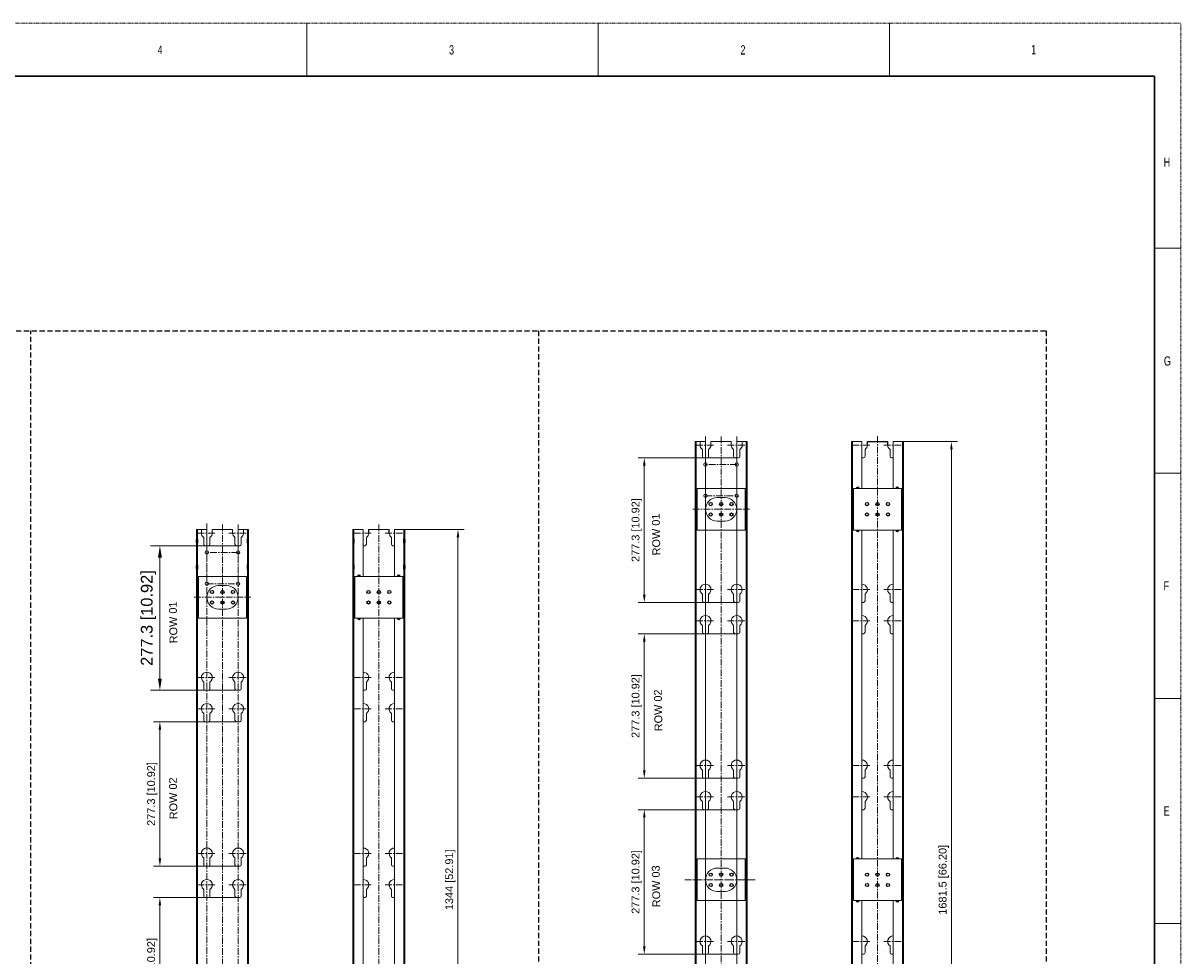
# Model space of a CAD drawing. Header units: millimetres. Extents: x -1086 to 4901, y 927 to 9917.
# Tile 4 of 85: x 1163 to 3384, y 2593 to 4382. Entities that reach past the tile are written whole.
import ezdxf
from ezdxf.lldxf.tags import DXFTag

# ---------------------------------------------------------------- set-up
doc = ezdxf.new("R2010")
doc.units = ezdxf.units.MM
doc.header["$PDSIZE"] = -1
for name, pattern in [('ACISOWELD', [3, 2, -1]), ('CENTERX2', [20.319999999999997, 12.7, -2.54, 2.54, -2.54]), ('SLD-Phantom', [12.699999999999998, 6.35, -1.27, 1.27, -1.27, 1.27, -1.27]), ('SLD-Solid', [0])]:
    doc.linetypes.add(name, pattern=pattern)
for name, color, linetype, lineweight in [('5剖面线层', 4, 'Continuous', 15), ('7标注层', 6, 'Continuous', 15), ('中心线', 1, 'CENTERX2', 13), ('尺寸线', 6, 'Continuous', 13), ('虚线', 3, 'DASHED', 13)]:
    doc.layers.add(name, color=color, linetype=linetype, lineweight=lineweight)
doc.styles.add('ARIAL', font='arial.ttf')
doc.styles.add('SLDTEXTSTYLE0', font='GOTHIC.TTF', dxfattribs={"width": 0.7304})
doc.styles.add('标注', font='arial.ttf')
tags = doc.linetypes.add('DASHED', pattern=[19.049999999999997, 12.7, -6.35]).pattern_tags.tags
tags[6:7] = [DXFTag(74, 4), DXFTag(75, 0), DXFTag(340, '0'), DXFTag(46, 1.0), DXFTag(50, 0.0), DXFTag(44, 0.0), DXFTag(45, 0.0)]
tags[4:5] = [DXFTag(74, 4), DXFTag(75, 0), DXFTag(340, '0'), DXFTag(46, 1.0), DXFTag(50, 0.0), DXFTag(44, 0.0), DXFTag(45, 0.0)]
doc.dimstyles.new(')CCC-35A1', dxfattribs={"dimscale": 20, "dimtxt": 1.5, "dimasz": 2.5, "dimexe": 1.2, "dimexo": 0, "dimgap": 0.5, "dimtad": 1, "dimzin": 12, "dimdsep": 46, "dimtxsty": 'ARIAL', "dimcen": 0.5, "dimclrd": 6, "dimclre": 6, "dimclrt": 6, "dimadec": 3, "dimazin": 3, "dimtfac": 1, "dimtmove": 0, "dimatfit": 3, "dimfxl": 1, "dimlwd": 13, "dimlwe": 13, "dimarcsym": 0})

# ---------------------------------------------------------------- blocks, each defined once
blk = doc.blocks.new('*D49')
at = {"layer": '7标注层', "color": 6, "lineweight": 13}
for p, q in [((2532.172232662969, 3547.98570751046), (2342.838824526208, 3547.98570751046)), ((2354.838824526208, 3532.98570751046), (2354.838824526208, 3285.685707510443)), ((2532.172232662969, 3270.685707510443), (2342.838824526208, 3270.685707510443))]:
    blk.add_line(p, q, dxfattribs=at)
at = {"layer": '7标注层', "color": 6}
for points in [[(2357.338824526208, 3532.98570751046), (2352.338824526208, 3532.98570751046), (2354.838824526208, 3547.98570751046)], [(2352.338824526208, 3285.685707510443), (2357.338824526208, 3285.685707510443), (2354.838824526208, 3270.685707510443)]]:
    blk.add_solid(points, dxfattribs=at)
at = {"layer": 'Defpoints', "color": 0}
for p in [(2532.172232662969, 3547.98570751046), (2354.838824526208, 3270.685707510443), (2532.172232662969, 3270.685707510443)]:
    blk.add_point(p, dxfattribs=at)
at = {"layer": '7标注层', "color": 6, "insert": (2340.22593230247, 3409.335707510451), "char_height": 15, "attachment_point": 5, "rotation": 90, "style": 'ARIAL'}
blk.add_mtext('277.3 [10.92]', dxfattribs=at)
blk = doc.blocks.new('*D51')
at = {"layer": '7标注层', "color": 6, "lineweight": 13}
for p, q in [((2852.172232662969, 3579.185708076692), (2955.891890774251, 3579.185708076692)), ((2943.891890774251, 3564.185708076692), (2943.891890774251, 1912.685708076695)), ((2852.172232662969, 1897.685708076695), (2955.891890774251, 1897.685708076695))]:
    blk.add_line(p, q, dxfattribs=at)
at = {"layer": '7标注层', "color": 6}
for points in [[(2946.391890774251, 3564.185708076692), (2941.391890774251, 3564.185708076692), (2943.891890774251, 3579.185708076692)], [(2941.391890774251, 1912.685708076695), (2946.391890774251, 1912.685708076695), (2943.891890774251, 1897.685708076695)]]:
    blk.add_solid(points, dxfattribs=at)
at = {"layer": 'Defpoints', "color": 0}
for p in [(2852.172232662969, 3579.185708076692), (2852.172232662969, 1897.685708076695), (2943.891890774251, 1897.685708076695)]:
    blk.add_point(p, dxfattribs=at)
at = {"layer": '7标注层', "color": 6, "insert": (2929.278998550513, 2738.435708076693), "char_height": 15, "attachment_point": 5, "rotation": 90, "style": 'ARIAL'}
blk.add_mtext('1681.5 [66.20]', dxfattribs=at)
blk = doc.blocks.new('*D52')
at = {"layer": '7标注层', "color": 6, "lineweight": 13}
for p, q in [((2532.172232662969, 2872.98570751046), (2342.838824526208, 2872.98570751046)), ((2354.838824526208, 2857.98570751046), (2354.838824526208, 2610.685707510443)), ((2532.172232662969, 2595.685707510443), (2342.838824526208, 2595.685707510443))]:
    blk.add_line(p, q, dxfattribs=at)
at = {"layer": '7标注层', "color": 6}
for points in [[(2357.338824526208, 2857.98570751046), (2352.338824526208, 2857.98570751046), (2354.838824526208, 2872.98570751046)], [(2352.338824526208, 2610.685707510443), (2357.338824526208, 2610.685707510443), (2354.838824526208, 2595.685707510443)]]:
    blk.add_solid(points, dxfattribs=at)
at = {"layer": 'Defpoints', "color": 0}
for p in [(2532.172232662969, 2872.98570751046), (2354.838824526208, 2595.685707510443), (2532.172232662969, 2595.685707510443)]:
    blk.add_point(p, dxfattribs=at)
at = {"layer": '7标注层', "color": 6, "insert": (2340.22593230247, 2734.335707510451), "char_height": 15, "attachment_point": 5, "rotation": 90, "style": 'ARIAL'}
blk.add_mtext('277.3 [10.92]', dxfattribs=at)
blk = doc.blocks.new('*D53')
at = {"layer": '7标注层', "color": 6, "lineweight": 13}
for p, q in [((2532.172232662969, 3210.48570751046), (2342.838824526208, 3210.48570751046)), ((2354.838824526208, 3195.48570751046), (2354.838824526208, 2948.185707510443)), ((2532.172232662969, 2933.185707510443), (2342.838824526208, 2933.185707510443))]:
    blk.add_line(p, q, dxfattribs=at)
at = {"layer": '7标注层', "color": 6}
for points in [[(2357.338824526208, 3195.48570751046), (2352.338824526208, 3195.48570751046), (2354.838824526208, 3210.48570751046)], [(2352.338824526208, 2948.185707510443), (2357.338824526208, 2948.185707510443), (2354.838824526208, 2933.185707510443)]]:
    blk.add_solid(points, dxfattribs=at)
at = {"layer": 'Defpoints', "color": 0}
for p in [(2532.172232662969, 3210.48570751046), (2354.838824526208, 2933.185707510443), (2532.172232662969, 2933.185707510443)]:
    blk.add_point(p, dxfattribs=at)
at = {"layer": '7标注层', "color": 6, "insert": (2340.22593230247, 3071.835707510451), "char_height": 15, "attachment_point": 5, "rotation": 90, "style": 'ARIAL'}
blk.add_mtext('277.3 [10.92]', dxfattribs=at)
blk = doc.blocks.new('DFGHDFG6YY8')
at = {"color": 7, "linetype": 'Continuous', "lineweight": 15}
for points in [[(-29580.31370103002, -27772.53763908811, -3.186140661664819), (-29568.31370103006, -27772.53763908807), (-29568.31370103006, -27785.42279217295, -0.414213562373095), (-29571.31370103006, -27788.42279217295), (-29577.31370103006, -27788.42279217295, -0.414213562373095), (-29580.31370103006, -27785.42279217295), (-29580.31370103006, -27772.53763908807)], [(-29520.31370103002, -27772.53763908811, -3.186140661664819), (-29508.31370103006, -27772.53763908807), (-29508.31370103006, -27785.42279217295, -0.414213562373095), (-29511.31370103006, -27788.42279217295), (-29517.31370103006, -27788.42279217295, -0.414213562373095), (-29520.31370103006, -27785.42279217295), (-29520.31370103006, -27772.53763908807)]]:
    blk.add_lwpolyline(points, format="xyb", close=True, dxfattribs=at)
at = {"layer": '中心线'}
for p, q in [((-29592.09044118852, -27763.91978193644), (-29556.5369608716, -27763.91978193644)), ((-29532.09044118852, -27763.91978193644), (-29496.5369608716, -27763.91978193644))]:
    blk.add_line(p, q, dxfattribs=at)
blk = doc.blocks.new('*D56')
at = {"layer": '7标注层', "color": 6, "lineweight": 13}
for p, q in [((1575.707155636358, 2704.235707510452), (1413.671724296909, 2704.235707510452)), ((1425.671724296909, 2689.235707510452), (1425.671724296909, 2441.935707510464)), ((1575.707155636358, 2426.935707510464), (1413.671724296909, 2426.935707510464))]:
    blk.add_line(p, q, dxfattribs=at)
at = {"layer": '7标注层', "color": 6}
for points in [[(1428.171724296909, 2689.235707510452), (1423.171724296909, 2689.235707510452), (1425.671724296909, 2704.235707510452)], [(1423.171724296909, 2441.935707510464), (1428.171724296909, 2441.935707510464), (1425.671724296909, 2426.935707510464)]]:
    blk.add_solid(points, dxfattribs=at)
at = {"layer": 'Defpoints', "color": 0}
for p in [(1575.707155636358, 2704.235707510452), (1425.671724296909, 2426.935707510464), (1575.707155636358, 2426.935707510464)]:
    blk.add_point(p, dxfattribs=at)
at = {"layer": '7标注层', "color": 6, "insert": (1411.058832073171, 2565.585707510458), "char_height": 15, "attachment_point": 5, "rotation": 90, "style": 'ARIAL'}
blk.add_mtext('277.3 [10.92]', dxfattribs=at)
blk = doc.blocks.new('*D57')
at = {"layer": '7标注层', "color": 6, "lineweight": 13}
for p, q in [((1895.707155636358, 3410.435708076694), (2009.445221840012, 3410.435708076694)), ((1997.445221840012, 3395.435708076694), (1997.445221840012, 2081.435708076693)), ((1895.707155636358, 2066.435708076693), (2009.445221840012, 2066.435708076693))]:
    blk.add_line(p, q, dxfattribs=at)
at = {"layer": '7标注层', "color": 6}
for points in [[(1999.945221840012, 3395.435708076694), (1994.945221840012, 3395.435708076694), (1997.445221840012, 3410.435708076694)], [(1994.945221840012, 2081.435708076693), (1999.945221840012, 2081.435708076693), (1997.445221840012, 2066.435708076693)]]:
    blk.add_solid(points, dxfattribs=at)
at = {"layer": 'Defpoints', "color": 0}
for p in [(1895.707155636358, 3410.435708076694), (1895.707155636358, 2066.435708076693), (1997.445221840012, 2066.435708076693)]:
    blk.add_point(p, dxfattribs=at)
at = {"layer": '7标注层', "color": 6, "insert": (1982.832329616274, 2738.435708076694), "char_height": 15, "attachment_point": 5, "rotation": 90, "style": 'ARIAL'}
blk.add_mtext('1344 [52.91]', dxfattribs=at)
blk = doc.blocks.new('*D58')
at = {"layer": '7标注层', "color": 6, "lineweight": 13}
for p, q in [((1575.707155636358, 3041.735707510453), (1413.671724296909, 3041.735707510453)), ((1425.671724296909, 3026.735707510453), (1425.671724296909, 2779.435707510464)), ((1575.707155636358, 2764.435707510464), (1413.671724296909, 2764.435707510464))]:
    blk.add_line(p, q, dxfattribs=at)
at = {"layer": '7标注层', "color": 6}
for points in [[(1428.171724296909, 3026.735707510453), (1423.171724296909, 3026.735707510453), (1425.671724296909, 3041.735707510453)], [(1423.171724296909, 2779.435707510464), (1428.171724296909, 2779.435707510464), (1425.671724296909, 2764.435707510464)]]:
    blk.add_solid(points, dxfattribs=at)
at = {"layer": 'Defpoints', "color": 0}
for p in [(1575.707155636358, 3041.735707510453), (1425.671724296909, 2764.435707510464), (1575.707155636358, 2764.435707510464)]:
    blk.add_point(p, dxfattribs=at)
at = {"layer": '7标注层', "color": 6, "insert": (1411.058832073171, 2903.085707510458), "char_height": 15, "attachment_point": 5, "rotation": 90, "style": 'ARIAL'}
blk.add_mtext('277.3 [10.92]', dxfattribs=at)
blk = doc.blocks.new('*D59')
at = {"layer": '7标注层', "color": 6, "lineweight": 13}
for p, q in [((1575.707155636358, 3379.235707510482), (1407.671724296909, 3379.235707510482)), ((1425.671724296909, 3356.735707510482), (1425.671724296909, 3124.435707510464)), ((1575.707155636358, 3101.935707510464), (1407.671724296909, 3101.935707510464))]:
    blk.add_line(p, q, dxfattribs=at)
at = {"layer": '7标注层', "color": 6}
for points in [[(1429.421724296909, 3356.735707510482), (1421.921724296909, 3356.735707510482), (1425.671724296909, 3379.235707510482)], [(1421.921724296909, 3124.435707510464), (1429.421724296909, 3124.435707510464), (1425.671724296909, 3101.935707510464)]]:
    blk.add_solid(points, dxfattribs=at)
at = {"layer": 'Defpoints', "color": 0}
for p in [(1575.707155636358, 3379.235707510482), (1425.671724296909, 3101.935707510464), (1575.707155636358, 3101.935707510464)]:
    blk.add_point(p, dxfattribs=at)
at = {"layer": '7标注层', "color": 6, "insert": (1403.752385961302, 3240.585707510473), "char_height": 22.5, "attachment_point": 5, "rotation": 90, "style": 'ARIAL'}
blk.add_mtext('277.3 [10.92]', dxfattribs=at)
blk = doc.blocks.new('YTHGFGH')
at = {"color": 7, "linetype": 'Continuous', "lineweight": 15}
for p, q in [((20055.4507891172, 9030.66680704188), (20055.7007891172, 9030.91680704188)), ((20055.4507891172, 9030.66680704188), (20055.4507891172, 9023.266807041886)), ((20055.7007891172, 9023.016807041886), (20055.4507891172, 9023.266807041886)), ((20055.7007891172, 9023.016807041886), (20055.7007891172, 9030.91680704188)), ((20055.7007891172, 9030.91680704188), (20057.4507891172, 9030.91680704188)), ((20057.4507891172, 9023.016807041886), (20055.7007891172, 9023.016807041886)), ((20057.4507891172, 9023.016807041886), (20057.4507891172, 9030.91680704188)), ((20057.7645863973, 9030.722464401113), (20057.4507891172, 9030.722464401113)), ((20057.7645863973, 9030.199923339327), (20057.4507891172, 9030.199923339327)), ((20057.7645863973, 9029.633144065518), (20057.4507891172, 9029.633144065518)), ((20057.7645863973, 9029.132950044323), (20057.4507891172, 9029.132950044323)), ((20057.7645863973, 9029.082824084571), (20057.4507891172, 9029.082824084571)), ((20057.7645863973, 9028.540602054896), (20057.4507891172, 9028.540602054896)), ((20057.7645863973, 9028.325373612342), (20057.4507891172, 9028.325373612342)), ((20057.7645863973, 9027.794200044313), (20057.4507891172, 9027.794200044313)), ((20057.7645863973, 9027.434937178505), (20057.4507891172, 9027.434937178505)), ((20057.7645863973, 9026.966807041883), (20057.4507891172, 9026.966807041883)), ((20057.7645863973, 9026.498676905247), (20057.4507891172, 9026.498676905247)), ((20057.7645863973, 9026.139414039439), (20057.4507891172, 9026.139414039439)), ((20057.7645863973, 9025.608240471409), (20057.4507891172, 9025.608240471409)), ((20057.7645863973, 9025.39301202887), (20057.4507891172, 9025.39301202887)), ((20057.7645863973, 9024.85078999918), (20057.4507891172, 9024.85078999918)), ((20057.7645863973, 9024.800664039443), (20057.4507891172, 9024.800664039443)), ((20057.7645863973, 9024.300470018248), (20057.4507891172, 9024.300470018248)), ((20057.7645863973, 9023.72005891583), (20057.4507891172, 9023.72005891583)), ((20057.7645863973, 9023.211149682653), (20057.4507891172, 9023.211149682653)), ((20057.7645863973, 9029.633144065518), (20057.7645863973, 9030.722464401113)), ((20057.7645863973, 9029.432795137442), (20058.2267891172, 9029.656807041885)), ((20057.7645863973, 9029.132950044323), (20057.7645863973, 9029.633144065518)), ((20057.7645863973, 9029.082824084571), (20057.7645863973, 9029.132950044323)), ((20057.7645863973, 9028.540602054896), (20057.7645863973, 9029.082824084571)), ((20057.7645863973, 9028.325373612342), (20057.7645863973, 9028.540602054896)), ((20057.7645863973, 9027.794200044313), (20057.7645863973, 9028.325373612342)), ((20057.7645863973, 9027.434937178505), (20057.7645863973, 9027.794200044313)), ((20057.7645863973, 9026.966807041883), (20057.7645863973, 9027.434937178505)), ((20057.7645863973, 9026.498676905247), (20057.7645863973, 9026.966807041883)), ((20057.7645863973, 9026.139414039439), (20057.7645863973, 9026.498676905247)), ((20057.7645863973, 9025.608240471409), (20057.7645863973, 9026.139414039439)), ((20057.7645863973, 9025.39301202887), (20057.7645863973, 9025.608240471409)), ((20057.7645863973, 9024.85078999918), (20057.7645863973, 9025.39301202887)), ((20057.7645863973, 9024.800664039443), (20057.7645863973, 9024.85078999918)), ((20057.7645863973, 9024.300470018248), (20057.7645863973, 9024.800664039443)), ((20057.7645863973, 9024.500818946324), (20058.2267891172, 9024.27680704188)), ((20057.7645863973, 9023.211149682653), (20057.7645863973, 9024.300470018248)), ((20058.22678911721, 9024.276807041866), (20058.2267891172, 9029.65680704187)), ((20058.2267891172, 9029.656807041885), (20058.4207891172, 9029.656807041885)), ((20058.2267891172, 9024.27680704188), (20058.4207891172, 9024.27680704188)), ((20058.4207891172, 9024.27680704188), (20058.4207891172, 9029.656807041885))]:
    blk.add_line(p, q, dxfattribs=at)
at = {"layer": 'Defpoints', "color": 3}
for p, q in [((20055.4507891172, 9028.966807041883), (20058.4207891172, 9028.966807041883)), ((20055.4507891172, 9024.966807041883), (20058.4207891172, 9024.966807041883))]:
    blk.add_line(p, q, dxfattribs=at)
at = {"insert": (20056.30044147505, 9025.49240792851), "char_height": 0.625, "width": 0.7701345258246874, "attachment_point": 1, "rotation": 90, "style": '标注'}
blk.add_mtext('JCLS-M4-1', dxfattribs=at)

msp = doc.modelspace()

# ---------------------------------------------------------------- hatches: boundary and pattern name
at = {"layer": '5剖面线层'}
for points in [[(2767.204229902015, 3489.185708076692, 0.9999999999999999), (2761.204229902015, 3489.185708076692)], [(2837.140235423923, 3489.185708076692, -0.9999999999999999), (2843.140235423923, 3489.185708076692)], [(2756.172232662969, 3476.685708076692, -0.9999999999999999), (2756.172232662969, 3482.685708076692)], [(2848.172232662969, 3476.685708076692, 0.9999999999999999), (2848.172232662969, 3482.685708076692)], [(2756.172232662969, 3446.685708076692, -0.9999999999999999), (2756.172232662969, 3452.685708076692)], [(2848.172232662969, 3446.685708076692, 0.9999999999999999), (2848.172232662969, 3452.685708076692)], [(2756.172232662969, 3422.685708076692, 0.9999999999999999), (2756.172232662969, 3416.685708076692)], [(2848.172232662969, 3422.685708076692, -0.9999999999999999), (2848.172232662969, 3416.685708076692)], [(2767.204229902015, 3409.185708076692, -0.9999999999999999), (2761.204229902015, 3409.185708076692)], [(2837.140235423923, 3409.185708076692, 0.9999999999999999), (2843.140235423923, 3409.185708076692)], [(1799.707155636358, 3307.935708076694, -0.9999999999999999), (1799.707155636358, 3313.935708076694)], [(1810.739152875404, 3320.435708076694, 0.9999999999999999), (1804.739152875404, 3320.435708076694)], [(1880.675158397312, 3320.435708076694, -0.9999999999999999), (1886.675158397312, 3320.435708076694)], [(1891.707155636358, 3307.935708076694, 0.9999999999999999), (1891.707155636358, 3313.935708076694)], [(1799.707155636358, 3277.935708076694, -0.9999999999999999), (1799.707155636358, 3283.935708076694)], [(1891.707155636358, 3277.935708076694, 0.9999999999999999), (1891.707155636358, 3283.935708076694)], [(1799.707155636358, 3253.935708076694, 0.9999999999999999), (1799.707155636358, 3247.935708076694)], [(1891.707155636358, 3253.935708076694, -0.9999999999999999), (1891.707155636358, 3247.935708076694)], [(1810.739152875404, 3240.435708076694, -0.9999999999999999), (1804.739152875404, 3240.435708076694)], [(1880.675158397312, 3240.435708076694, 0.9999999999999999), (1886.675158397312, 3240.435708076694)], [(2767.204229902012, 2778.435708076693, 0.9999999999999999), (2761.204229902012, 2778.435708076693)], [(2837.140235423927, 2778.435708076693, -0.9999999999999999), (2843.140235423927, 2778.435708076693)], [(2756.172232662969, 2765.935708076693, -0.9999999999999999), (2756.172232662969, 2771.935708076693)], [(2848.172232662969, 2765.935708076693, 0.9999999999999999), (2848.172232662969, 2771.935708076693)], [(2756.172232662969, 2735.935708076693, -0.9999999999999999), (2756.172232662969, 2741.935708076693)], [(2848.172232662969, 2735.935708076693, 0.9999999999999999), (2848.172232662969, 2741.935708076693)], [(2756.172232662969, 2711.935708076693, 0.9999999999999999), (2756.172232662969, 2705.935708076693)], [(2848.172232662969, 2711.935708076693, -0.9999999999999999), (2848.172232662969, 2705.935708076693)], [(2767.204229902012, 2698.435708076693, -0.9999999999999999), (2761.204229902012, 2698.435708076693)], [(2837.140235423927, 2698.435708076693, 0.9999999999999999), (2843.140235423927, 2698.435708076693)]]:
    msp.add_hatch(color=256, dxfattribs=at).paths.add_polyline_path(points)

# ---------------------------------------------------------------- linework, layer by layer
at = {"color": 7, "linetype": 'SLD-Phantom', "lineweight": 0}
for p in [(-1086.380750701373, 4381.846375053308), (3384.01924929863, 927.4463750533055)]:
    msp.add_line(p, (3384.01924929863, 4381.846375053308), dxfattribs=at)
at = {"color": 7, "linetype": 'SLD-Solid', "lineweight": 0}
for p, q in [((1707.619249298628, 4381.846375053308), (1707.619249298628, 4280.246375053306)), ((2266.419249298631, 4381.846375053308), (2266.419249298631, 4280.246375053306)), ((2825.219249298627, 4381.846375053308), (2825.219249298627, 4280.246375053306)), ((3333.219249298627, 3950.046375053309), (3384.01924929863, 3950.046375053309)), ((3333.219249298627, 3518.246375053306), (3384.01924929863, 3518.246375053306)), ((3333.219249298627, 3086.446375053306), (3384.01924929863, 3086.446375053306)), ((3333.219249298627, 2654.646375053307), (3384.01924929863, 2654.646375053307))]:
    msp.add_line(p, q, dxfattribs=at)
at = {"color": 7, "linetype": 'SLD-Solid', "lineweight": 30}
for p, q in [((-1035.580750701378, 4280.246375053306), (3333.219249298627, 4280.246375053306)), ((3333.219249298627, 4280.246375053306), (3333.219249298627, 1029.046375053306))]:
    msp.add_line(p, q, dxfattribs=at)
at = {"linetype": 'ACISOWELD', "ltscale": 5}
for p, q in [((1177.880735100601, 1685.243326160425), (1177.880735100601, 3791.628089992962)), ((2151.938484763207, 3791.628089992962), (2151.938484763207, 1685.243326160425))]:
    msp.add_line(p, q, dxfattribs=at)
at = {"color": 7, "linetype": 'Continuous', "lineweight": 15}
for p, q in [((2452.172232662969, 3579.185708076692), (2452.172232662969, 1897.685708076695)), ((2452.172232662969, 3579.185708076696), (2454.272232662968, 3579.185708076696)), ((2461.672232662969, 3579.185708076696), (2454.272232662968, 3579.185708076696)), ((2461.672232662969, 3579.185708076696), (2472.172232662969, 3579.185708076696)), ((2472.172232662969, 3579.185708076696), (2472.172232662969, 3545.985707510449)), ((2482.6722326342, 3579.185708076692), (2521.672232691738, 3579.185708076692)), ((2482.672232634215, 3579.185708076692), (2521.672232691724, 3579.185708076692)), ((2521.672232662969, 3579.185708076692), (2482.672232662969, 3579.185708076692)), ((2532.172232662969, 3579.185708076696), (2532.172232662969, 3545.985707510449)), ((2542.672232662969, 3579.185708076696), (2532.172232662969, 3579.185708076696)), ((2550.072232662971, 3579.185708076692), (2542.672232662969, 3579.185708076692)), ((2550.072232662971, 3579.185708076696), (2552.172232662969, 3579.185708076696)), ((2552.172232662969, 1897.685708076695), (2552.172232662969, 3579.185708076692)), ((2752.172232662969, 3579.185708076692), (2754.272232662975, 3579.185708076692)), ((2752.172232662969, 1897.685708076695), (2752.172232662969, 3579.185708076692)), ((2754.272232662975, 3579.185708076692), (2772.172232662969, 3579.185708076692)), ((2772.172232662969, 3579.185708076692), (2772.172232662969, 3489.185708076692)), ((2832.172232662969, 3579.185708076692), (2832.172232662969, 3489.185708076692)), ((2850.072232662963, 3579.185708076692), (2832.172232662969, 3579.185708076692)), ((2850.072232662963, 3579.185708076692), (2852.172232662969, 3579.185708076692)), ((2852.172232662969, 3579.185708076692), (2852.172232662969, 1897.685708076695)), ((2472.172232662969, 3536.185708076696), (2472.172232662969, 3530.185708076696)), ((2532.172232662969, 3536.185708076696), (2532.172232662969, 3530.185708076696)), ((2756.172232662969, 3489.185708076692), (2756.172232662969, 3410.185708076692)), ((2848.172232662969, 3489.185708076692), (2848.172232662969, 3410.185708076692)), ((1495.707155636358, 3410.43570807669), (1495.707155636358, 2066.435708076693)), ((1495.707155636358, 3410.435708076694), (1497.807155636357, 3410.435708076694)), ((1505.207155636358, 3410.435708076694), (1497.807155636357, 3410.435708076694)), ((1505.207155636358, 3410.435708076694), (1515.707155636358, 3410.435708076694)), ((1515.707155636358, 3410.435708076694), (1515.707155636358, 3377.235707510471)), ((1526.207155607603, 3410.43570807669), (1565.207155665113, 3410.43570807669)), ((1565.207155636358, 3410.43570807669), (1526.207155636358, 3410.43570807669)), ((1575.707155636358, 3410.435708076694), (1575.707155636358, 3377.235707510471)), ((1586.207155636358, 3410.435708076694), (1575.707155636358, 3410.435708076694)), ((1593.607155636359, 3410.43570807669), (1586.207155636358, 3410.43570807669)), ((1593.607155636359, 3410.435708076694), (1595.707155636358, 3410.435708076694)), ((1595.707155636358, 2066.435708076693), (1595.707155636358, 3410.43570807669)), ((1795.707155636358, 3410.435708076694), (1797.807155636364, 3410.435708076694)), ((1795.707155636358, 2066.435708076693), (1795.707155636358, 3410.435708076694)), ((1795.707155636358, 3410.435708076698), (1797.807155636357, 3410.435708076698)), ((1797.807155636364, 3410.435708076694), (1810.707155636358, 3410.435708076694)), ((1797.807155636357, 3410.435708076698), (1815.707155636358, 3410.435708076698)), ((1815.707155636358, 3410.435708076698), (1815.707155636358, 3320.435708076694)), ((1826.207155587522, 3410.435708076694), (1865.207155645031, 3410.435708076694)), ((1875.707155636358, 3410.435708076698), (1875.707155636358, 3320.435708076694)), ((1893.607155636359, 3410.435708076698), (1875.707155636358, 3410.435708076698)), ((1893.607155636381, 3410.435708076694), (1880.707155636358, 3410.435708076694)), ((1893.607155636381, 3410.435708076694), (1895.707155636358, 3410.435708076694)), ((1893.607155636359, 3410.435708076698), (1895.707155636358, 3410.435708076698)), ((1895.707155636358, 3410.435708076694), (1895.707155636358, 2066.435708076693)), ((2772.172232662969, 3409.185708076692), (2772.172232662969, 2778.435708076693)), ((2832.172232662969, 3409.185708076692), (2832.172232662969, 2778.435708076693)), ((1515.707155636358, 3367.435708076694), (1515.707155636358, 3361.435708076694)), ((1575.707155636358, 3367.435708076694), (1575.707155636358, 3361.435708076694)), ((1799.707155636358, 3320.435708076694), (1799.707155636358, 3241.435708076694)), ((1891.707155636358, 3320.435708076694), (1891.707155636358, 3241.435708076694)), ((1815.707155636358, 3240.43570807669), (1815.707155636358, 2236.438717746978)), ((1875.707155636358, 3240.435708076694), (1875.707155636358, 2236.438717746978)), ((2756.172232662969, 2778.435708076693), (2756.172232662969, 2699.435708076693)), ((2848.172232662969, 2778.435708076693), (2848.172232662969, 2699.435708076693)), ((2772.172232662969, 2698.435708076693), (2772.172232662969, 2067.685708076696)), ((2832.172232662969, 2698.435708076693), (2832.172232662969, 2067.685708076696))]:
    msp.add_line(p, q, dxfattribs=at)
for p, q in [((2782.672232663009, 3572.487704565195), (2782.672232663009, 3579.185708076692)), ((2782.672232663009, 3579.185708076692), (2821.672232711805, 3579.185708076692)), ((2821.672232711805, 3572.488717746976), (2821.672232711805, 3579.185708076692)), ((1826.207155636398, 3403.737704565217), (1826.207155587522, 3410.435708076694)), ((1865.207155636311, 3403.737704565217), (1865.207155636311, 3410.435708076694))]:
    msp.add_line(p, q)
at = {"linetype": 'ACISOWELD', "ltscale": 5}
msp.add_lwpolyline([(-770.2347642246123, 3791.628089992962), (3125.996234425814, 3791.628089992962), (3125.996234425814, 1685.243326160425), (-770.2347642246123, 1685.243326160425)], close=True, dxfattribs=at)
at = {"color": 7, "linetype": 'Continuous', "lineweight": 15}
for points in [[(2461.672232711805, 3579.185708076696), (2461.672232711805, 3572.488717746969, 0.2454182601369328), (2466.172232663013, 3563.870860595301), (2466.172232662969, 3563.870860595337), (2466.172232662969, 3550.98570751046, 0.414213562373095), (2469.172232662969, 3547.98570751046), (2475.172232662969, 3547.98570751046, 0.414213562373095), (2478.172232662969, 3550.98570751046), (2478.172232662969, 3563.870860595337, 0.2454182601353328), (2482.672232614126, 3572.488717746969), (2482.672232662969, 3579.185708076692)], [(2521.672232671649, 3579.185708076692), (2521.672232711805, 3572.488717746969, 0.2454182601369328), (2526.172232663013, 3563.870860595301), (2526.172232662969, 3563.870860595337), (2526.172232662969, 3550.98570751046, 0.414213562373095), (2529.172232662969, 3547.98570751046), (2535.172232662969, 3547.98570751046, 0.414213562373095), (2538.172232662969, 3550.98570751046), (2538.172232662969, 3563.870860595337, 0.2454182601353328), (2542.672232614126, 3572.488717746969), (2542.672232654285, 3579.185708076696)], [(2782.672232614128, 3572.488717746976, -0.2454182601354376), (2778.172232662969, 3563.870860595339), (2778.172232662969, 3550.985707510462, -0.414213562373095), (2775.172232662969, 3547.985707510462), (2772.172232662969, 3547.985707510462)], [(2832.172232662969, 3547.985707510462), (2829.172232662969, 3547.985707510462, -0.414213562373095), (2826.172232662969, 3550.985707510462), (2826.172232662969, 3563.870860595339), (2826.172232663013, 3563.870860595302, -0.2454182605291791), (2821.672232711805, 3572.488717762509)], [(1505.207155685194, 3410.435708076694), (1505.207155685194, 3403.738717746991, 0.2454182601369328), (1509.707155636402, 3395.120860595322), (1509.707155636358, 3395.120860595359), (1509.707155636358, 3382.235707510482, 0.414213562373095), (1512.707155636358, 3379.235707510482), (1518.707155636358, 3379.235707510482, 0.414213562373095), (1521.707155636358, 3382.235707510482), (1521.707155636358, 3395.120860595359, 0.2454182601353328), (1526.207155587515, 3403.738717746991), (1526.207155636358, 3410.43570807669)], [(1565.207155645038, 3410.43570807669), (1565.207155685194, 3403.738717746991, 0.2454182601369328), (1569.707155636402, 3395.120860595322), (1569.707155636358, 3395.120860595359), (1569.707155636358, 3382.235707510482, 0.414213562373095), (1572.707155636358, 3379.235707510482), (1578.707155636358, 3379.235707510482, 0.414213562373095), (1581.707155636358, 3382.235707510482), (1581.707155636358, 3395.120860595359, 0.2454182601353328), (1586.207155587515, 3403.738717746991), (1586.207155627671, 3410.435708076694)], [(1826.207155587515, 3403.738717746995, -0.2454182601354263), (1821.707155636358, 3395.120860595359), (1821.707155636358, 3382.235707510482, -0.414213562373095), (1818.707155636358, 3379.235707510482), (1815.707155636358, 3379.235707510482)], [(1865.207155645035, 3403.738717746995, 0.2454182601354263), (1869.707155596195, 3395.120860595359), (1869.707155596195, 3382.235707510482, 0.414213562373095), (1872.707155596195, 3379.235707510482), (1875.707155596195, 3379.235707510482)], [(2772.172232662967, 3305.687704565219, -0.734237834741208), (2778.172232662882, 3286.570860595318), (2778.172232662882, 3273.685707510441, -0.414213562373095), (2775.172232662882, 3270.685707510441), (2772.172232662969, 3270.685707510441)], [(2832.172232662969, 3270.685707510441), (2829.172232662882, 3270.685707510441, -0.414213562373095), (2826.172232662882, 3273.685707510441), (2826.172232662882, 3286.570860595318), (2826.172232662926, 3286.570860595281, -0.7342378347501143), (2832.172232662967, 3305.687704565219, -0.7342378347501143)], [(2772.172232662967, 3245.487704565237, -0.734237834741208), (2778.172232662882, 3226.370860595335), (2778.172232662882, 3213.485707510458, -0.414213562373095), (2775.172232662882, 3210.485707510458), (2772.172232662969, 3210.485707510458)], [(2832.172232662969, 3210.485707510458), (2829.172232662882, 3210.485707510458, -0.414213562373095), (2826.172232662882, 3213.485707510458), (2826.172232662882, 3226.370860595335), (2826.172232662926, 3226.370860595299, -0.7342378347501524), (2832.172232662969, 3245.487704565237, -0.7342378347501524)], [(1815.707155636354, 3136.937704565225, -0.7342378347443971), (1821.707155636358, 3117.820860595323), (1821.707155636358, 3104.935707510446, -0.414213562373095), (1818.707155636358, 3101.935707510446), (1815.707155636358, 3101.935707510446)], [(1875.707155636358, 3101.935707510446), (1872.707155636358, 3101.935707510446, -0.414213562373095), (1869.707155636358, 3104.935707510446), (1869.707155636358, 3117.820860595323), (1869.707155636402, 3117.820860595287, -0.7342378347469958), (1875.707155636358, 3136.937704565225, -0.7342378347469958)], [(1815.707155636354, 3076.737704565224, -0.7342378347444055), (1821.707155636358, 3057.620860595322), (1821.707155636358, 3044.735707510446, -0.414213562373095), (1818.707155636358, 3041.735707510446), (1815.707155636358, 3041.735707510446)], [(1875.707155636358, 3041.735707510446), (1872.707155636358, 3041.735707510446, -0.414213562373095), (1869.707155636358, 3044.735707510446), (1869.707155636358, 3057.620860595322), (1869.707155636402, 3057.620860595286, -0.7342378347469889), (1875.707155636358, 3076.737704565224, -0.7342378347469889)], [(2772.172232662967, 2968.187704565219, -0.7342378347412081), (2778.172232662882, 2949.070860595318), (2778.172232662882, 2936.185707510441, -0.414213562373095), (2775.172232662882, 2933.185707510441), (2772.172232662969, 2933.185707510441)], [(2832.172232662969, 2933.185707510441), (2829.172232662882, 2933.185707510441, -0.414213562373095), (2826.172232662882, 2936.185707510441), (2826.172232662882, 2949.070860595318), (2826.172232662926, 2949.070860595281, -0.7342378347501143), (2832.172232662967, 2968.187704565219, -0.7342378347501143)], [(2772.172232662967, 2907.987704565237, -0.7342378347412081), (2778.172232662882, 2888.870860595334), (2778.172232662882, 2875.985707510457, -0.414213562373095), (2775.172232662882, 2872.985707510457), (2772.172232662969, 2872.985707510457)], [(2832.172232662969, 2872.985707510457), (2829.172232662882, 2872.985707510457, -0.414213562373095), (2826.172232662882, 2875.985707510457), (2826.172232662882, 2888.870860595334), (2826.172232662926, 2888.870860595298, -0.7342378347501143), (2832.172232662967, 2907.987704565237, -0.7342378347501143)], [(1815.707155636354, 2799.437704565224, -0.7342378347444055), (1821.707155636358, 2780.320860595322), (1821.707155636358, 2767.435707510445, -0.414213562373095), (1818.707155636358, 2764.435707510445), (1815.707155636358, 2764.435707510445)], [(1875.707155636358, 2764.435707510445), (1872.707155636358, 2764.435707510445, -0.414213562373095), (1869.707155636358, 2767.435707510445), (1869.707155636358, 2780.320860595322), (1869.707155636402, 2780.320860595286, -0.7342378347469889), (1875.707155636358, 2799.437704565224, -0.7342378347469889)], [(1815.707155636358, 2739.23770456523, -0.7342378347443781), (1821.707155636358, 2720.120860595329), (1821.707155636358, 2707.235707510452, -0.414213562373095), (1818.707155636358, 2704.235707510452), (1815.707155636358, 2704.235707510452)], [(1875.707155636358, 2704.235707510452), (1872.707155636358, 2704.235707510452, -0.414213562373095), (1869.707155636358, 2707.235707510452), (1869.707155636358, 2720.120860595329), (1869.707155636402, 2720.120860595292, -0.7342378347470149), (1875.707155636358, 2739.23770456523, -0.7342378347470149)], [(2772.172232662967, 2630.687704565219, -0.7342378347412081), (2778.172232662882, 2611.570860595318), (2778.172232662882, 2598.685707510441, -0.414213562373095), (2775.172232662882, 2595.685707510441), (2772.172232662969, 2595.685707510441)], [(2832.172232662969, 2595.685707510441), (2829.172232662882, 2595.685707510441, -0.414213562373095), (2826.172232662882, 2598.685707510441), (2826.172232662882, 2611.570860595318), (2826.172232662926, 2611.570860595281, -0.7342378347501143), (2832.172232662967, 2630.687704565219, -0.7342378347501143)]]:
    msp.add_lwpolyline(points, format="xyb", dxfattribs=at)
for points in [[(2756.172232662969, 3489.185708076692), (2848.172232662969, 3489.185708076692), (2848.172232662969, 3409.185708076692), (2756.172232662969, 3409.185708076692)], [(1799.707155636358, 3320.435708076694), (1891.707155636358, 3320.435708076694), (1891.707155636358, 3240.435708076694), (1799.707155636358, 3240.435708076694)], [(2756.172232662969, 2778.435708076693), (2848.172232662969, 2778.435708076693), (2848.172232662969, 2698.435708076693), (2756.172232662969, 2698.435708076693)]]:
    msp.add_lwpolyline(points, close=True, dxfattribs=at)
for points in [[(2509.672232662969, 3471.685708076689), (2494.672232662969, 3471.685708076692, 0.9999999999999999), (2494.672232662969, 3426.685708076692), (2509.672232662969, 3426.685708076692, 0.9999999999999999), (2509.672232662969, 3471.685708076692, 0.9999999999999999)], [(1553.207155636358, 3302.93570807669), (1538.207155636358, 3302.935708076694, 0.9999999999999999), (1538.207155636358, 3257.935708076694), (1553.207155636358, 3257.935708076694, 0.9999999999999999), (1553.207155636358, 3302.935708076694, 0.9999999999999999)], [(2509.672232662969, 2760.935708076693), (2494.672232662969, 2760.935708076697, 0.9999999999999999), (2494.672232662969, 2715.935708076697), (2509.672232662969, 2715.935708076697, 0.9999999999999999), (2509.672232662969, 2760.935708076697, 0.9999999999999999)]]:
    msp.add_lwpolyline(points, format="xyb", close=True, dxfattribs=at)
for centre in [(2472.172232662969, 3535.185708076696), (2532.172232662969, 3535.185708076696), (2472.172232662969, 3475.185708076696), (2532.172232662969, 3475.185708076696), (1515.707155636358, 3366.435708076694), (1575.707155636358, 3366.435708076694), (1515.707155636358, 3306.435708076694), (1575.707155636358, 3306.435708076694)]:
    msp.add_circle(centre, 3.25, dxfattribs=at)
for centre in [(2482.172232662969, 3459.185708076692), (2482.172232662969, 3459.185708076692), (2482.172232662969, 3439.185708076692), (2482.172232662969, 3439.185708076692), (2502.172232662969, 3459.185708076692), (2502.172232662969, 3459.185708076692), (2502.172232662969, 3439.185708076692), (2502.172232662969, 3439.185708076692), (2522.172232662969, 3459.185708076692), (2522.172232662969, 3459.185708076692), (2522.172232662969, 3439.185708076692), (2522.172232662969, 3439.185708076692), (2782.172232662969, 3459.185708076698), (2782.172232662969, 3439.185708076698), (2802.172232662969, 3459.185708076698), (2802.172232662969, 3439.185708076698), (2822.172232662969, 3459.185708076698), (2822.172232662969, 3439.185708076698), (1525.707155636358, 3290.435708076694), (1525.707155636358, 3290.435708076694), (1545.707155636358, 3290.435708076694), (1545.707155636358, 3290.435708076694), (1565.707155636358, 3290.435708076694), (1565.707155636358, 3290.435708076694), (1825.707155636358, 3290.435708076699), (1845.707155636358, 3290.435708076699), (1865.707155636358, 3290.435708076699), (1525.707155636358, 3270.435708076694), (1525.707155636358, 3270.435708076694), (1545.707155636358, 3270.435708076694), (1545.707155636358, 3270.435708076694), (1565.707155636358, 3270.435708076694), (1565.707155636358, 3270.435708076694), (1825.707155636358, 3270.435708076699), (1845.707155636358, 3270.435708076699), (1865.707155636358, 3270.435708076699), (2482.172232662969, 2748.435708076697), (2482.172232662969, 2728.435708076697), (2502.172232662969, 2748.435708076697), (2502.172232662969, 2728.435708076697), (2522.172232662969, 2748.435708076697), (2522.172232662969, 2728.435708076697), (2782.172232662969, 2748.435708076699), (2782.172232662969, 2728.435708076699), (2802.172232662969, 2748.435708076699), (2802.172232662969, 2728.435708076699), (2822.172232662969, 2748.435708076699), (2822.172232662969, 2728.435708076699)]:
    msp.add_circle(centre, 3)
at = {"layer": '5剖面线层'}
for points in [[(2767.204229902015, 3489.185708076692, 0.9999999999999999), (2761.204229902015, 3489.185708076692), (2767.204229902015, 3489.185708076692)], [(2837.140235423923, 3489.185708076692, -0.9999999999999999), (2843.140235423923, 3489.185708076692), (2837.140235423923, 3489.185708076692)], [(2756.172232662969, 3476.685708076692, -0.9999999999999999), (2756.172232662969, 3482.685708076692), (2756.172232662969, 3476.685708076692)], [(2848.172232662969, 3476.685708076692, 0.9999999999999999), (2848.172232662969, 3482.685708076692), (2848.172232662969, 3476.685708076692)], [(2756.172232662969, 3446.685708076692, -0.9999999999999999), (2756.172232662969, 3452.685708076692), (2756.172232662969, 3446.685708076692)], [(2848.172232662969, 3446.685708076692, 0.9999999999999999), (2848.172232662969, 3452.685708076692), (2848.172232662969, 3446.685708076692)], [(2756.172232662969, 3422.685708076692, 0.9999999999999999), (2756.172232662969, 3416.685708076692), (2756.172232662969, 3422.685708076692)], [(2848.172232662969, 3422.685708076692, -0.9999999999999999), (2848.172232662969, 3416.685708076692), (2848.172232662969, 3422.685708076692)], [(2767.204229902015, 3409.185708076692, -0.9999999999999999), (2761.204229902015, 3409.185708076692), (2767.204229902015, 3409.185708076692)], [(2837.140235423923, 3409.185708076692, 0.9999999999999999), (2843.140235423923, 3409.185708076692), (2837.140235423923, 3409.185708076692)], [(1799.707155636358, 3307.935708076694, -0.9999999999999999), (1799.707155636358, 3313.935708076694), (1799.707155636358, 3307.935708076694)], [(1810.739152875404, 3320.435708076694, 0.9999999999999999), (1804.739152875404, 3320.435708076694), (1810.739152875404, 3320.435708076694)], [(1880.675158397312, 3320.435708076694, -0.9999999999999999), (1886.675158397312, 3320.435708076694), (1880.675158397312, 3320.435708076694)], [(1891.707155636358, 3307.935708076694, 0.9999999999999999), (1891.707155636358, 3313.935708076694), (1891.707155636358, 3307.935708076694)], [(1799.707155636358, 3277.935708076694, -0.9999999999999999), (1799.707155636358, 3283.935708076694), (1799.707155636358, 3277.935708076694)], [(1891.707155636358, 3277.935708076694, 0.9999999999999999), (1891.707155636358, 3283.935708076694), (1891.707155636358, 3277.935708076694)], [(1799.707155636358, 3253.935708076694, 0.9999999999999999), (1799.707155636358, 3247.935708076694), (1799.707155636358, 3253.935708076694)], [(1891.707155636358, 3253.935708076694, -0.9999999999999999), (1891.707155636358, 3247.935708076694), (1891.707155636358, 3253.935708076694)], [(1810.739152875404, 3240.435708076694, -0.9999999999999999), (1804.739152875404, 3240.435708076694), (1810.739152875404, 3240.435708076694)], [(1880.675158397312, 3240.435708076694, 0.9999999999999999), (1886.675158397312, 3240.435708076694), (1880.675158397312, 3240.435708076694)], [(2767.204229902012, 2778.435708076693, 0.9999999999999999), (2761.204229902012, 2778.435708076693), (2767.204229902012, 2778.435708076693)], [(2837.140235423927, 2778.435708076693, -0.9999999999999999), (2843.140235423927, 2778.435708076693), (2837.140235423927, 2778.435708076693)], [(2756.172232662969, 2765.935708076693, -0.9999999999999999), (2756.172232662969, 2771.935708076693), (2756.172232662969, 2765.935708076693)], [(2848.172232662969, 2765.935708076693, 0.9999999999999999), (2848.172232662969, 2771.935708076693), (2848.172232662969, 2765.935708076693)], [(2756.172232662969, 2735.935708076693, -0.9999999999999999), (2756.172232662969, 2741.935708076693), (2756.172232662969, 2735.935708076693)], [(2848.172232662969, 2735.935708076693, 0.9999999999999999), (2848.172232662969, 2741.935708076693), (2848.172232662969, 2735.935708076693)], [(2756.172232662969, 2711.935708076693, 0.9999999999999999), (2756.172232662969, 2705.935708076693), (2756.172232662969, 2711.935708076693)], [(2848.172232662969, 2711.935708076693, -0.9999999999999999), (2848.172232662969, 2705.935708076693), (2848.172232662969, 2711.935708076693)], [(2767.204229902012, 2698.435708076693, -0.9999999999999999), (2761.204229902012, 2698.435708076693), (2767.204229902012, 2698.435708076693)], [(2837.140235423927, 2698.435708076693, 0.9999999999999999), (2843.140235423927, 2698.435708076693), (2837.140235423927, 2698.435708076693)]]:
    msp.add_lwpolyline(points, format="xyb", close=True, dxfattribs=at)
at = {"layer": '中心线'}
for p, q in [((2472.172232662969, 3588.672394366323), (2472.172232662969, 1887.334364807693)), ((2502.172232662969, 3588.672394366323), (2502.172232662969, 1887.334364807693)), ((2532.172232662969, 3588.672394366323), (2532.172232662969, 1887.334364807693)), ((2802.172232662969, 3589.675404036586), (2802.172232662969, 1882.334364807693)), ((2454.395492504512, 3572.488717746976), (2489.948972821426, 3572.488717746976)), ((2514.395492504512, 3572.488717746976), (2549.948972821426, 3572.488717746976)), ((2754.395492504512, 3572.488717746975), (2789.948972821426, 3572.488717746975)), ((2814.395492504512, 3572.488717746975), (2849.948972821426, 3572.488717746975)), ((2447.893541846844, 3449.185708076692), (2556.450923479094, 3449.185708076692)), ((1515.707155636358, 3421.922394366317), (1515.707155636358, 2051.081355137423)), ((1545.707155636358, 3419.925404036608), (1545.707155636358, 2049.084364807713)), ((1575.707155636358, 3419.925404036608), (1575.707155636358, 2049.084364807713)), ((1845.707155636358, 3419.925404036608), (1845.707155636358, 2052.084364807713)), ((1497.930415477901, 3403.738717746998), (1533.483895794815, 3403.738717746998)), ((1557.930415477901, 3403.738717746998), (1593.483895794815, 3403.738717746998)), ((1797.930415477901, 3403.738717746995), (1833.483895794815, 3403.738717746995)), ((1857.930415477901, 3403.738717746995), (1893.483895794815, 3403.738717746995)), ((2754.395492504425, 3295.188717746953), (2789.948972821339, 3295.188717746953)), ((2814.395492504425, 3295.188717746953), (2849.948972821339, 3295.188717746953)), ((1491.428464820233, 3280.435708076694), (1599.985846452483, 3280.435708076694)), ((2754.395492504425, 3234.988717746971), (2789.948972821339, 3234.988717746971)), ((2814.395492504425, 3234.988717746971), (2849.948972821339, 3234.988717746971)), ((1797.930415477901, 3126.438717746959), (1833.483895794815, 3126.438717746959)), ((1857.930415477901, 3126.438717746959), (1893.483895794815, 3126.438717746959)), ((1797.930415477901, 3066.238717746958), (1833.483895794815, 3066.238717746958)), ((1857.930415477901, 3066.238717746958), (1893.483895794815, 3066.238717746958)), ((2754.395492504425, 2957.688717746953), (2789.948972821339, 2957.688717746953)), ((2814.395492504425, 2957.688717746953), (2849.948972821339, 2957.688717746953)), ((2754.395492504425, 2897.488717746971), (2789.948972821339, 2897.488717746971)), ((2814.395492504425, 2897.488717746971), (2849.948972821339, 2897.488717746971)), ((1797.930415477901, 2788.938717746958), (1833.483895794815, 2788.938717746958)), ((1857.930415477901, 2788.938717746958), (1893.483895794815, 2788.938717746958)), ((2432.64616864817, 2738.435708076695), (2569.018324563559, 2738.435708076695)), ((2447.893541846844, 2738.435708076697), (2556.450923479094, 2738.435708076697)), ((1797.930415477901, 2728.738717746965), (1833.483895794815, 2728.738717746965)), ((1857.930415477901, 2728.738717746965), (1893.483895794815, 2728.738717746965)), ((2754.395492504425, 2620.188717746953), (2789.948972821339, 2620.188717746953)), ((2814.395492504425, 2620.188717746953), (2849.948972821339, 2620.188717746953))]:
    msp.add_line(p, q, dxfattribs=at)
for points in [[(2472.172232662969, 3475.185708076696), (2532.172232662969, 3475.185708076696), (2532.172232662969, 3535.185708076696), (2472.172232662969, 3535.185708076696)], [(1515.707155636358, 3306.435708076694), (1575.707155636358, 3306.435708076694), (1575.707155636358, 3366.435708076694), (1515.707155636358, 3366.435708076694)]]:
    msp.add_lwpolyline(points, close=True, dxfattribs=at)
at = {"layer": '虚线'}
for p, q in [((2454.272232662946, 3579.185708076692), (2454.272232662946, 1897.685708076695)), ((2550.072232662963, 1897.685708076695), (2550.072232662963, 3579.185708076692)), ((2754.272232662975, 1897.685708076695), (2754.272232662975, 3579.185708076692)), ((2850.072232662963, 3579.185708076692), (2850.072232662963, 1897.685708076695)), ((1497.807155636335, 3410.43570807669), (1497.807155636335, 2066.435708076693)), ((1593.607155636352, 2066.435708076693), (1593.607155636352, 3410.43570807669)), ((1797.807155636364, 2066.435708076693), (1797.807155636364, 3410.435708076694)), ((1893.607155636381, 3410.435708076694), (1893.607155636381, 2066.435708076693))]:
    msp.add_line(p, q, dxfattribs=at)
for points in [[(2472.172232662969, 3545.188717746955), (2472.172232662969, 1897.685708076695)], [(2532.172232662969, 1897.685708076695), (2532.172232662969, 3545.188717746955)]]:
    msp.add_lwpolyline(points, dxfattribs=at)
for points in [[(2456.172232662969, 3489.185708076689), (2548.172232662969, 3489.185708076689), (2548.172232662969, 3409.185708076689), (2456.172232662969, 3409.185708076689)], [(1499.707155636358, 3320.43570807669), (1591.707155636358, 3320.43570807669), (1591.707155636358, 3240.43570807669), (1499.707155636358, 3240.43570807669)], [(2456.172232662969, 2778.435708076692), (2548.172232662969, 2778.435708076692), (2548.172232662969, 2698.435708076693), (2456.172232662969, 2698.435708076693)]]:
    msp.add_lwpolyline(points, close=True, dxfattribs=at)

# ---------------------------------------------------------------- block references
at = {"rotation": 180}
for p in [(21553.9449034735, 12415.40251511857), (21853.94490347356, 12415.40401498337), (21553.9449034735, 12365.40251511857), (21853.9449034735, 12365.40401498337)]:
    msp.add_blockref('YTHGFGH', p, dxfattribs=at)
at = {"xscale": -1, "rotation": 180}
for p in [(-18462.53059220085, 12415.40251511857), (-18162.53059220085, 12415.40401498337), (-18462.53059220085, 12365.40251511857), (-18162.53059220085, 12365.40401498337)]:
    msp.add_blockref('YTHGFGH', p, dxfattribs=at)
at = {"layer": '尺寸线'}
for p in [(32046.48593369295, 31059.10849968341), (32046.48593369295, 30998.90849968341), (31090.02085666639, 30890.3584996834), (31090.02085666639, 30830.1584996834), (32046.48593369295, 30721.60849968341), (32046.48593369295, 30661.40849968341), (31090.02085666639, 30552.8584996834), (31090.02085666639, 30492.6584996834), (32046.48593369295, 30384.10849968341)]:
    msp.add_blockref('DFGHDFG6YY8', p, dxfattribs=at)

# ---------------------------------------------------------------- texts
at = {"color": 7, "linetype": 'Continuous', "lineweight": 0, "style": 'SLDTEXTSTYLE0', "width": 0.7304000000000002}
for s, height, p in [('4', 15.875, (1421.544261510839, 4322.704712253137)), ('3', 17.78, (1980.263269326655, 4321.703712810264)), ('2', 17.78, (2539.20626395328, 4321.703712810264)), ('1', 17.78, (3096.862306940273, 4322.148657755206)), ('H', 17.78, (3350.927304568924, 4106.248657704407)), ('G', 17.78, (3351.499283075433, 3724.803712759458)), ('F', 17.78, (3350.875306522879, 3293.448657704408)), ('E', 17.78, (3350.901305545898, 2861.648657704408))]:
    msp.add_text(s, height=height, dxfattribs=at).set_placement(p)
at = {"layer": '尺寸线', "lineweight": 15, "char_height": 15, "width": 79.18138666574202, "attachment_point": 1, "rotation": 90.97102193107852, "style": 'ARIAL'}
for s, insert in [('ROW 01', (2370.581254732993, 3360.665178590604)), ('ROW 01', (1444.288798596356, 3191.915178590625)), ('ROW 02', (2374.573870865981, 3023.165178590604)), ('ROW 02', (1444.288798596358, 2854.415178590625)), ('ROW 03', (2370.581254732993, 2685.665178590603))]:
    msp.add_mtext(s, dxfattribs=dict(at, insert=insert))

# ---------------------------------------------------------------- dimensions: what is measured, and where the dimension line sits
at = {"layer": '7标注层'}
for base, p1, p2, picture, middle in [((2943.891890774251, 1897.685708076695), (2852.172232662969, 3579.185708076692), (2852.172232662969, 1897.685708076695), '*D51', (2943.891890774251, 2738.435708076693)), ((1997.445221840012, 2066.435708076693), (1895.707155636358, 3410.435708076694), (1895.707155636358, 2066.435708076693), '*D57', (1997.445221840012, 2738.435708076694))]:
    dim = msp.add_linear_dim(base=base, p1=p1, p2=p2, angle=90, dimstyle=')CCC-35A1', override={"dimscale": 10, "dimasz": 1.5}, dxfattribs=at)
    dim.commit()
    dim.dimension.update_dxf_attribs({"geometry": picture, "text_midpoint": middle, "dimtype": 160})
for base, p1, p2, override, picture, middle in [((2354.838824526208, 3270.685707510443), (2532.172232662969, 3547.98570751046), (2532.172232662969, 3270.685707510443), {"dimscale": 10, "dimasz": 1.5}, '*D49', (2340.22593230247, 3409.335707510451)), ((1425.671724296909, 3101.935707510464), (1575.707155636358, 3379.235707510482), (1575.707155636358, 3101.935707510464), {"dimscale": 15, "dimasz": 1.5}, '*D59', (1403.752385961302, 3240.585707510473)), ((2354.838824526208, 2933.185707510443), (2532.172232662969, 3210.48570751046), (2532.172232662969, 2933.185707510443), {"dimscale": 10, "dimasz": 1.5}, '*D53', (2340.22593230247, 3071.835707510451)), ((1425.671724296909, 2764.435707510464), (1575.707155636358, 3041.735707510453), (1575.707155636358, 2764.435707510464), {"dimscale": 10, "dimasz": 1.5}, '*D58', (1411.058832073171, 2903.085707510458)), ((2354.838824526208, 2595.685707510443), (2532.172232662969, 2872.98570751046), (2532.172232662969, 2595.685707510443), {"dimscale": 10, "dimasz": 1.5}, '*D52', (2340.22593230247, 2734.335707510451)), ((1425.671724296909, 2426.935707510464), (1575.707155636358, 2704.235707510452), (1575.707155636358, 2426.935707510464), {"dimscale": 10, "dimasz": 1.5}, '*D56', (1411.058832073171, 2565.585707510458))]:
    dim = msp.add_linear_dim(base=base, p1=p1, p2=p2, angle=90, dimstyle=')CCC-35A1', override=override, dxfattribs=at)
    dim.commit()
    dim.dimension.update_dxf_attribs({"geometry": picture, "text_midpoint": middle})

doc.saveas('drawing.dxf')
